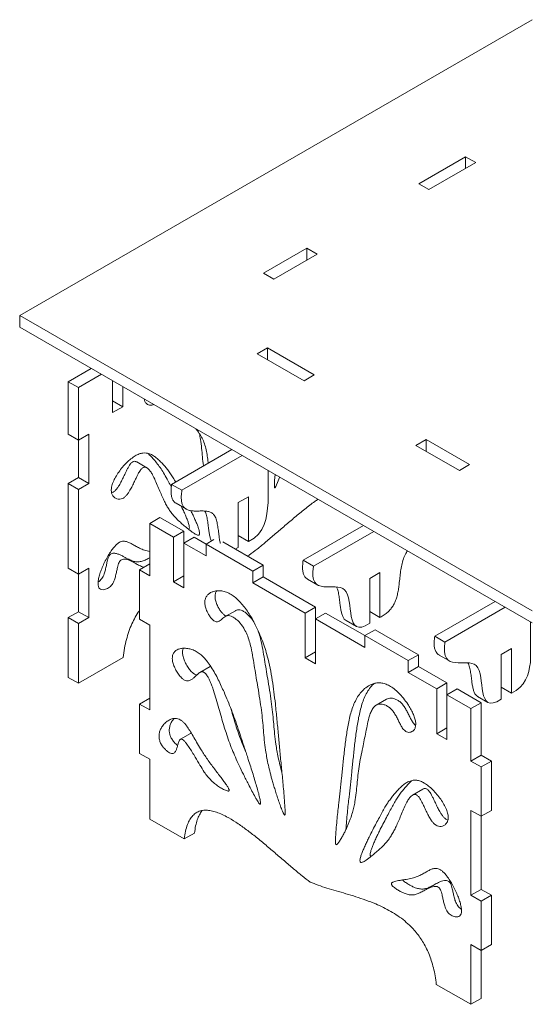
# Model space of a CAD drawing. Header units: millimetres. Extents: x -695 to 2327, y -684 to 1133.
# Tile 3 of 5: x 1479 to 1902, y -684 to 132. Entities that reach past the tile are written whole.
import ezdxf

# ---------------------------------------------------------------- set-up
doc = ezdxf.new("R2010")
doc.units = ezdxf.units.MM

msp = doc.modelspace()

# ---------------------------------------------------------------- linework, layer by layer
at = {"color": 7, "linetype": 'Continuous', "lineweight": 15}
for p, q in [((1903.17, 132.1), (1478.91, -112.82)), ((1847.93, 18.57), (1809.23, -3.77)), ((1856.42, 13.68), (1847.93, 18.57)), ((1847.93, 8.78), (1847.93, 18.57)), ((1817.72, -8.67), (1856.42, 13.68)), ((1809.23, -3.77), (1817.72, -8.67)), ((1716.57, -57.26), (1680.67, -77.99)), ((1689.15, -82.89), (1725.05, -62.16)), ((1725.05, -62.16), (1716.57, -57.26)), ((1716.57, -67.06), (1716.57, -57.26)), ((1680.67, -77.99), (1689.15, -82.89)), ((1478.91, -112.82), (1903.17, -357.74)), ((1478.91, -112.82), (1478.91, -122.62)), ((1478.91, -122.62), (1903.17, -367.54)), ((1684.05, -139.81), (1675.57, -144.71)), ((1675.57, -144.71), (1714.27, -167.05)), ((1722.75, -162.15), (1684.05, -139.81)), ((1684.05, -149.61), (1684.05, -139.81)), ((1538.09, -156.78), (1519.04, -167.79)), ((1527.52, -172.68), (1546.58, -161.68)), ((1714.27, -167.05), (1722.75, -162.15)), ((1519.04, -167.79), (1527.52, -172.68)), ((1519.04, -167.79), (1519.04, -211.24)), ((1555.81, -193.44), (1555.81, -167.01)), ((1527.52, -172.68), (1527.52, -216.14)), ((1564.29, -171.91), (1564.29, -188.54)), ((1564.29, -188.54), (1555.81, -183.64)), ((1564.29, -188.54), (1555.81, -193.44)), ((1519.04, -211.24), (1527.52, -216.14)), ((1527.52, -216.14), (1536.01, -211.24)), ((1536.01, -211.24), (1536.01, -252.07)), ((1527.52, -247.17), (1527.52, -216.14)), ((1815.42, -215.65), (1806.93, -220.54)), ((1851.32, -236.37), (1815.42, -215.65)), ((1815.42, -225.44), (1815.42, -215.65)), ((1604.67, -252.89), (1654.63, -224.06)), ((1806.93, -220.54), (1842.84, -241.27)), ((1584.21, -239.14), (1575.73, -234.24)), ((1613.16, -257.79), (1663.11, -228.96)), ((1842.84, -241.27), (1851.32, -236.37)), ((1684.64, -241.39), (1684.64, -267.79)), ((1689.9, -249.73), (1690.26, -244.63)), ((1519.04, -252.07), (1527.52, -247.17)), ((1527.52, -256.97), (1519.04, -252.07)), ((1519.04, -252.07), (1519.04, -322.4)), ((1527.52, -247.17), (1536.01, -252.07)), ((1536.01, -252.07), (1527.52, -256.97)), ((1527.52, -256.97), (1527.52, -327.3)), ((1613.16, -257.79), (1604.67, -252.89)), ((1608.39, -268.54), (1616.87, -273.44)), ((1668.26, -263.07), (1659.78, -267.96)), ((1659.78, -267.96), (1659.78, -305.05)), ((1668.26, -300.15), (1668.26, -263.07)), ((1594.98, -280.24), (1586.5, -285.14)), ((1586.5, -285.14), (1586.5, -328.6)), ((1586.5, -285.14), (1606.3, -296.57)), ((1614.78, -291.67), (1594.98, -280.24)), ((1614.78, -291.67), (1606.3, -296.57)), ((1614.78, -291.67), (1614.78, -301.47)), ((1713.57, -315.76), (1763.52, -286.92)), ((1722.05, -320.66), (1772.01, -291.82)), ((1606.3, -296.57), (1606.3, -333.65)), ((1614.78, -301.47), (1623.27, -296.57)), ((1614.78, -338.55), (1614.78, -301.47)), ((1614.78, -301.47), (1633.25, -312.13)), ((1633.25, -302.33), (1623.27, -296.57)), ((1639.74, -298.59), (1633.25, -302.33)), ((1680.44, -319.78), (1647, -300.47)), ((1668.26, -300.15), (1659.78, -295.25)), ((1633.25, -312.13), (1633.25, -302.33)), ((1633.25, -302.33), (1671.95, -324.67)), ((1659.78, -305.05), (1657.36, -306.45)), ((1668.94, -311.46), (1667.21, -312.14)), ((1722.05, -320.66), (1713.57, -315.76)), ((1519.04, -322.4), (1527.52, -327.3)), ((1527.52, -327.3), (1536.01, -322.4)), ((1536.01, -322.4), (1536.01, -363.23)), ((1578.01, -323.7), (1586.5, -318.8)), ((1578.01, -364.53), (1578.01, -323.7)), ((1586.5, -328.6), (1578.01, -323.7)), ((1671.95, -324.67), (1680.44, -319.78)), ((1671.95, -334.47), (1671.95, -324.67)), ((1680.44, -329.57), (1680.44, -319.78)), ((1777.16, -325.93), (1768.67, -330.83)), ((1777.16, -363.01), (1777.16, -325.93)), ((1527.52, -358.33), (1527.52, -327.3)), ((1614.78, -328.76), (1606.3, -333.65)), ((1606.3, -333.65), (1614.78, -338.55)), ((1671.95, -334.47), (1680.44, -329.57)), ((1723.68, -354.54), (1680.44, -329.57)), ((1717.28, -331.4), (1725.77, -336.3)), ((1768.67, -330.83), (1768.67, -367.91)), ((1671.95, -334.47), (1715.19, -359.43)), ((1822.46, -378.62), (1872.41, -349.78)), ((1519.04, -363.23), (1527.52, -358.33)), ((1527.52, -358.33), (1536.01, -363.23)), ((1657.41, -357.53), (1648.93, -362.42)), ((1723.68, -354.54), (1715.19, -359.43)), ((1723.68, -354.54), (1723.68, -364.33)), ((1777.16, -363.01), (1768.67, -358.11)), ((1830.95, -383.52), (1880.9, -354.68)), ((1527.52, -368.13), (1519.04, -363.23)), ((1519.04, -363.23), (1519.04, -412.75)), ((1536.01, -363.23), (1527.52, -368.13)), ((1586.5, -369.42), (1578.01, -364.53)), ((1715.19, -359.43), (1715.19, -396.52)), ((1723.68, -364.33), (1732.16, -359.43)), ((1723.68, -401.42), (1723.68, -364.33)), ((1723.68, -364.33), (1764.62, -387.97)), ((1764.62, -378.17), (1732.16, -359.43)), ((1749.1, -365.75), (1757.59, -370.65)), ((1901.65, -366.66), (1901.65, -400.37)), ((1527.52, -368.13), (1527.52, -417.65)), ((1586.5, -369.42), (1586.5, -439.76)), ((1773.1, -373.27), (1764.62, -378.17)), ((1809.01, -394), (1773.1, -373.27)), ((1764.62, -387.97), (1764.62, -378.17)), ((1764.62, -378.17), (1800.52, -398.89)), ((1830.95, -383.52), (1822.46, -378.62)), ((1886.05, -388.79), (1877.57, -393.69)), ((1886.05, -425.88), (1886.05, -388.79)), ((1527.52, -417.65), (1564.59, -396.25)), ((1723.68, -391.62), (1715.19, -396.52)), ((1715.19, -396.52), (1723.68, -401.42)), ((1800.52, -398.89), (1809.01, -394)), ((1800.52, -408.69), (1800.52, -398.89)), ((1809.01, -403.79), (1809.01, -394)), ((1826.18, -394.26), (1834.66, -399.16)), ((1877.57, -393.69), (1877.57, -430.78)), ((1636.61, -403.72), (1628.12, -408.62)), ((1800.52, -408.69), (1809.01, -403.79)), ((1832.57, -417.4), (1809.01, -403.79)), ((1519.04, -412.75), (1527.52, -417.65)), ((1800.52, -408.69), (1824.09, -422.3)), ((1832.57, -417.4), (1824.09, -422.3)), ((1824.09, -422.3), (1824.09, -459.38)), ((1832.57, -417.4), (1832.57, -427.2)), ((1832.57, -427.2), (1841.06, -422.3)), ((1860.86, -433.73), (1841.06, -422.3)), ((1886.05, -425.88), (1877.57, -420.98)), ((1578.01, -434.86), (1586.5, -429.96)), ((1782.57, -430.86), (1774.08, -435.76)), ((1832.57, -464.28), (1832.57, -427.2)), ((1832.57, -427.2), (1852.37, -438.63)), ((1858, -428.61), (1866.48, -433.51)), ((1578.01, -475.68), (1578.01, -434.86)), ((1586.5, -439.76), (1578.01, -434.86)), ((1852.37, -438.63), (1860.86, -433.73)), ((1852.37, -438.63), (1852.37, -482.08)), ((1860.86, -433.73), (1860.86, -477.18)), ((1832.57, -454.48), (1824.09, -459.38)), ((1620.4, -459.16), (1611.92, -464.05)), ((1620.44, -459.23), (1621.01, -459.01)), ((1824.09, -459.38), (1832.57, -464.28)), ((1586.5, -480.58), (1578.01, -475.68)), ((1586.5, -480.58), (1586.5, -530.1)), ((1860.86, -477.18), (1852.37, -482.08)), ((1860.86, -477.18), (1869.34, -482.08)), ((1852.37, -482.08), (1860.86, -486.98)), ((1869.34, -482.08), (1860.86, -486.98)), ((1860.86, -486.98), (1860.86, -527.81)), ((1869.34, -522.91), (1869.34, -482.08)), ((1812.65, -505.34), (1804.16, -510.24)), ((1586.5, -530.1), (1615.08, -546.61)), ((1852.37, -522.91), (1860.86, -527.81)), ((1852.37, -522.91), (1852.37, -593.24)), ((1860.86, -527.81), (1869.34, -522.91)), ((1860.86, -527.81), (1860.86, -588.34)), ((1615.08, -546.61), (1623.57, -541.71)), ((1860.86, -588.34), (1852.37, -593.24)), ((1852.37, -593.24), (1860.86, -598.14)), ((1860.86, -588.34), (1869.34, -593.24)), ((1869.34, -593.24), (1860.86, -598.14)), ((1869.34, -634.07), (1869.34, -593.24)), ((1860.86, -598.14), (1860.86, -638.97)), ((1852.37, -634.07), (1860.86, -638.97)), ((1852.37, -634.07), (1852.37, -683.59)), ((1860.86, -638.97), (1869.34, -634.07)), ((1860.86, -638.97), (1860.86, -678.69)), ((1823.78, -667.09), (1852.37, -683.59)), ((1852.37, -683.59), (1860.86, -678.69))]:
    msp.add_line(p, q, dxfattribs=at)
at = {"color": 7, "linetype": 'Continuous', "lineweight": 15, "flags": 128}
msp.add_lwpolyline([(1694.09, -246.84), (1693.94, -247.26), (1692.39, -251.4), (1691.6, -253.3), (1690.91, -254.71), (1690.47, -255.38), (1690.35, -255.52), (1690.23, -255.62), (1690.13, -255.67), (1690.02, -255.67), (1689.94, -255.6), (1689.86, -255.47), (1689.81, -255.27), (1689.71, -253.93), (1689.76, -251.97), (1689.9, -249.73), (1689.9, -249.73)], dxfattribs=at)
at = {"color": 7, "linetype": 'Continuous', "lineweight": 15}
for points, knots in [([(1589.66, -186.55), (1589.5, -186.66), (1588.72, -187.17), (1587.3, -187.3), (1585.56, -187.03), (1583.85, -186.05), (1582.37, -184.53), (1581.98, -182.79), (1581.81, -182.02)], [0, 0, 0, 0, 0.039975, 0.197644, 0.374337, 0.561506, 0.807164, 1, 1, 1, 1]), ([(1634.94, -235.42), (1634.87, -234.72), (1634.6, -232.28), (1634.08, -228.14), (1633.11, -223), (1631.64, -218.11), (1629.5, -213.59), (1627.1, -209.86), (1625.38, -207.69), (1624.63, -206.74)], [0, 0, 0, 0, 0.074389, 0.25715, 0.432777, 0.599089, 0.74217, 0.887826, 1, 1, 1, 1]), ([(1630.98, -237.71), (1630.96, -237.58), (1630.6, -235.13), (1630.22, -230.13), (1629.51, -222.81), (1628.68, -216.4), (1627.97, -212.49), (1627.69, -210.95)], [0, 0, 0, 0, 0.014811, 0.278931, 0.543249, 0.821208, 1, 1, 1, 1]), ([(1626.62, -294.97), (1626.26, -294.9), (1625.42, -294.72), (1624.17, -294.01), (1622.56, -293), (1620.72, -291.65), (1618.16, -289.65), (1615.21, -287.19), (1611.8, -284.25), (1608.61, -281.23), (1605.62, -277.95), (1603.15, -274.67), (1601.04, -271.34), (1599.16, -267.91), (1597.27, -264), (1595.33, -259.54), (1593.34, -254.63), (1591.24, -249.66), (1589.21, -245.41), (1587.27, -242.16), (1585.6, -240.11), (1584.01, -238.91), (1582.67, -238.55), (1581.53, -238.74), (1580.63, -239.2), (1579.72, -239.96), (1578.69, -241.2), (1577.59, -242.96), (1576.39, -245.22), (1575.01, -248.08), (1573.44, -251.44), (1571.66, -255.11), (1569.89, -258.33), (1568.16, -260.94), (1566.5, -262.9), (1564.69, -264.35), (1562.61, -265.17), (1560.39, -265.23), (1558.21, -264.46), (1556.39, -262.97), (1555.11, -260.88), (1554.58, -258.18), (1554.92, -254.82), (1556.17, -250.94), (1558.25, -246.72), (1560.93, -242.52), (1564.05, -238.49), (1567.44, -234.81), (1570.96, -231.64), (1574.44, -229.15), (1577.77, -227.53), (1580.85, -226.8), (1584.06, -226.8), (1587.3, -227.72), (1590.46, -229.55), (1593.28, -231.87), (1595.82, -234.36), (1598.16, -236.84), (1600.43, -239.49), (1602.67, -242.42), (1604.91, -245.74), (1606.69, -248.61), (1607.71, -250.4), (1608.03, -250.96)], [0, 0, 0, 0, 0.006329, 0.015209, 0.026131, 0.040867, 0.056724, 0.084862, 0.110309, 0.137741, 0.163378, 0.188646, 0.208642, 0.22993, 0.253159, 0.278968, 0.307392, 0.336656, 0.364672, 0.383492, 0.399829, 0.410611, 0.41959, 0.424092, 0.428414, 0.432878, 0.437841, 0.445606, 0.454674, 0.464776, 0.479215, 0.493905, 0.507983, 0.517778, 0.526867, 0.535594, 0.544652, 0.557748, 0.571793, 0.586087, 0.59985, 0.612623, 0.62498, 0.640312, 0.656757, 0.674305, 0.692601, 0.711133, 0.729345, 0.746732, 0.763043, 0.77872, 0.79426, 0.81624, 0.838535, 0.860704, 0.882, 0.902005, 0.921139, 0.943272, 0.965755, 0.989423, 1, 1, 1, 1]), ([(1604.46, -255.02), (1604.1, -254.34), (1602.93, -252.12), (1600.8, -248.21), (1598.1, -243.5), (1595.24, -239), (1592.27, -234.95), (1589.44, -231.67), (1587, -229.11), (1585.61, -227.82), (1585, -227.26)], [0, 0, 0, 0, 0.0652748, 0.2123836, 0.3790575, 0.530794, 0.6764277, 0.8249057, 0.9237203, 1, 1, 1, 1]), ([(1555.04, -259.81), (1555.44, -259.67), (1556.41, -259.33), (1558.02, -257.99), (1559.68, -256.05), (1561.41, -253.43), (1563.17, -250.22), (1564.96, -246.54), (1566.52, -243.19), (1567.91, -240.33), (1569.1, -238.07), (1570.21, -236.3), (1571.23, -235.07), (1572.14, -234.3), (1573.05, -233.84), (1574.09, -233.67), (1575, -233.83), (1575.52, -234.17), (1575.7, -234.29)], [0, 0, 0, 0, 0.044704, 0.110157, 0.178324, 0.251777, 0.357362, 0.467525, 0.575811, 0.651574, 0.719581, 0.777818, 0.815035, 0.848519, 0.880931, 0.914692, 0.971066, 1, 1, 1, 1]), ([(1608.4, -268.51), (1608.34, -268.49), (1607.4, -268.12), (1606.16, -266.76), (1604.86, -264.34), (1604.21, -261.31), (1604.09, -257.45), (1604.47, -254.49), (1604.67, -252.89)], [0, 0, 0, 0, 0.013334, 0.223174, 0.386853, 0.56459, 0.765797, 1, 1, 1, 1]), ([(1645.01, -301.61), (1644.99, -301.55), (1644.64, -300.5), (1644.27, -298.11), (1643.71, -294.28), (1643.22, -290), (1642.57, -285.57), (1641.59, -281.55), (1640.13, -278.36), (1637.99, -276.3), (1635.34, -275.29), (1632.32, -274.9), (1629.07, -274.88), (1625.73, -274.97), (1622.45, -274.94), (1619.37, -274.54), (1616.64, -273.5), (1614.62, -271.7), (1613.35, -269.22), (1612.69, -266.21), (1612.57, -262.35), (1612.95, -259.39), (1613.16, -257.79)], [0, 0, 0, 0, 0.002836, 0.050485, 0.100051, 0.163191, 0.225674, 0.285717, 0.342576, 0.391493, 0.44129, 0.493203, 0.547, 0.601681, 0.656016, 0.709009, 0.760412, 0.811366, 0.851112, 0.894271, 0.943129, 1, 1, 1, 1]), ([(1725.84, -265.17), (1724.94, -265.79), (1721.28, -268.32), (1714.88, -273.33), (1706.65, -280.05), (1698.51, -286.99), (1690.57, -293.86), (1682.95, -300.37), (1675.8, -306.34), (1671.16, -309.81), (1668.94, -311.46)], [0, 0, 0, 0, 0.046603, 0.189871, 0.335279, 0.480247, 0.622004, 0.757709, 0.884567, 1, 1, 1, 1]), ([(1618.64, -290), (1618.65, -290), (1618.71, -289.99), (1618.83, -289.91), (1618.98, -289.78), (1619.11, -289.6), (1619.21, -289.36), (1619.35, -288.83), (1619.33, -287.94), (1619.11, -286.65), (1618.6, -284.73), (1617.7, -282.17), (1616.39, -278.98), (1614.81, -275.45), (1613.55, -272.76), (1612.81, -271.27), (1612.68, -271.02)], [0, 0, 0, 0, 0.001494, 0.009341, 0.016251, 0.023818, 0.032061, 0.041713, 0.082118, 0.141508, 0.219067, 0.364996, 0.541155, 0.740629, 0.956356, 1, 1, 1, 1]), ([(1620.51, -274.59), (1621, -275.57), (1622.06, -277.72), (1623.59, -280.99), (1625.05, -284.28), (1626.26, -287.27), (1627.1, -289.69), (1627.6, -291.55), (1627.81, -292.84), (1627.83, -293.73), (1627.7, -294.26), (1627.6, -294.49), (1627.45, -294.7), (1627.26, -294.85), (1626.97, -294.97), (1626.76, -294.97), (1626.62, -294.97)], [0, 0, 0, 0, 0.15479, 0.337043, 0.505206, 0.653922, 0.777944, 0.848303, 0.902181, 0.938834, 0.94759, 0.955068, 0.961933, 0.970017, 0.979703, 1, 1, 1, 1]), ([(1637.65, -299.79), (1637.57, -299.65), (1637.01, -298.74), (1636.43, -296.49), (1635.75, -293.24), (1635.23, -289.38), (1634.74, -285.1), (1634.06, -280.7), (1633.32, -277.16), (1632.44, -275.52), (1632.14, -274.96)], [0, 0, 0, 0, 0.021928, 0.1448631, 0.2748252, 0.4100192, 0.5822347, 0.7526585, 0.9164298, 1, 1, 1, 1]), ([(1581.87, -321.47), (1581.66, -321.43), (1580.33, -321.19), (1578.05, -320.05), (1574.79, -318.33), (1571.73, -316.65), (1568.91, -315.44), (1566.73, -314.83), (1564.84, -314.74), (1563.33, -315.12), (1561.99, -316.13), (1561.03, -317.71), (1560.37, -319.6), (1559.73, -322.07), (1559.12, -325.06), (1558.39, -328.45), (1557.53, -331.47), (1556.5, -333.97), (1555.38, -335.9), (1553.96, -337.5), (1552.36, -338.7), (1550.69, -339.55), (1548.77, -340.11), (1546.77, -340.17), (1545, -339.36), (1543.98, -337.58), (1543.65, -335.01), (1543.98, -331.75), (1544.91, -327.92), (1546.32, -323.79), (1548.13, -319.45), (1550.28, -315.1), (1552.65, -310.93), (1555.01, -307.37), (1557.23, -304.52), (1559.26, -302.43), (1561.23, -300.98), (1563.1, -300.15), (1564.89, -299.86), (1566.96, -300.04), (1569.32, -300.86), (1572.02, -302.29), (1574.95, -304), (1578.35, -305.84), (1582.17, -307.46), (1585.09, -308.11), (1586.5, -308.43)], [0, 0, 0, 0, 0.006522, 0.040608, 0.079138, 0.121996, 0.149718, 0.174596, 0.191063, 0.204426, 0.214125, 0.224179, 0.23649, 0.251214, 0.273476, 0.296847, 0.319344, 0.333219, 0.346239, 0.359155, 0.372728, 0.387012, 0.401666, 0.423189, 0.442832, 0.461283, 0.480357, 0.503629, 0.529182, 0.556609, 0.585156, 0.615261, 0.644458, 0.671632, 0.692461, 0.710737, 0.727021, 0.742537, 0.758374, 0.775284, 0.803474, 0.835379, 0.870821, 0.909457, 0.956189, 1, 1, 1, 1]), ([(1543.89, -333.73), (1543.89, -333.73), (1544.43, -333.45), (1545.47, -332.58), (1546.9, -331.01), (1548.02, -329.07), (1549.05, -326.57), (1549.9, -323.55), (1550.63, -320.17), (1551.25, -317.17), (1551.88, -314.7), (1552.55, -312.82), (1553.5, -311.23), (1554.79, -310.26), (1556.18, -309.88), (1558.08, -309.89), (1560.28, -310.49), (1562.76, -311.55), (1565.69, -313.07), (1568.93, -314.89), (1572.31, -316.44), (1575.46, -317.11), (1578.57, -316.97), (1581.91, -315.99), (1584.6, -314.81), (1586.11, -313.91), (1586.5, -313.69)], [0, 0, 0, 0, 0.000313, 0.027907, 0.054163, 0.080632, 0.108837, 0.154572, 0.202084, 0.247339, 0.277272, 0.302299, 0.322739, 0.342456, 0.366855, 0.39644, 0.452284, 0.508539, 0.566571, 0.662275, 0.744784, 0.802302, 0.859662, 0.921608, 0.98001, 1, 1, 1, 1]), ([(1799.85, -307.89), (1799.57, -308.32), (1798.43, -310.05), (1796.83, -313.65), (1795.33, -318.52), (1794.37, -323.66), (1793.72, -328.85), (1793.22, -333.7), (1792.69, -338.16), (1792.05, -342.19), (1791.14, -346.12), (1789.84, -349.91), (1788.12, -353.34), (1786, -356.33), (1783.51, -358.91), (1780.5, -361.23), (1778.33, -362.39), (1777.16, -363.01)], [0, 0, 0, 0, 0.022601, 0.092327, 0.173373, 0.258958, 0.34802, 0.438019, 0.50867, 0.576587, 0.640832, 0.701409, 0.759926, 0.809822, 0.864093, 0.926337, 1, 1, 1, 1]), ([(1717.29, -331.38), (1717.24, -331.35), (1716.3, -330.98), (1715.06, -329.62), (1713.75, -327.2), (1713.1, -324.17), (1712.98, -320.31), (1713.36, -317.35), (1713.57, -315.76)], [0, 0, 0, 0, 0.013334, 0.223174, 0.386853, 0.56459, 0.765797, 1, 1, 1, 1]), ([(1768.67, -367.91), (1747.35, -382.03), (1764.39, -317), (1717.94, -347.36), (1722.05, -320.66)], [0, 0, 0, 0, 0.520998, 1, 1, 1, 1]), ([(1698.48, -520.83), (1698.29, -518.08), (1697.94, -512.85), (1697.32, -505.28), (1696.68, -498.27), (1696.03, -491.65), (1695.38, -485.26), (1694.73, -478.93), (1693.93, -470.65), (1693.01, -460.26), (1691.88, -447.65), (1690.68, -435.81), (1689.38, -424.9), (1688, -415.09), (1686.3, -405.25), (1684.3, -396.52), (1682.07, -388.91), (1679.82, -382.41), (1677.12, -375.76), (1673.97, -369.04), (1670.68, -363.02), (1667.42, -357.87), (1664.33, -353.63), (1661.02, -349.8), (1657.52, -346.49), (1653.83, -343.82), (1649.97, -341.94), (1646.06, -340.98), (1642.24, -340.88), (1638.99, -341.56), (1636.39, -342.79), (1634.45, -344.35), (1633, -346.39), (1632.15, -348.92), (1632.05, -351.98), (1632.84, -355.52), (1634.33, -358.89), (1636.06, -361.85), (1637.79, -364.16), (1639.47, -365.81), (1640.96, -366.63), (1642.17, -366.79), (1643.5, -366.47), (1644.89, -365.6), (1646.4, -364.32), (1647.97, -363), (1649.67, -361.93), (1651.63, -361.46), (1653.92, -361.96), (1656.35, -363.24), (1658.78, -365.11), (1661.04, -367.36), (1663.06, -369.87), (1665.19, -373.2), (1667.26, -377.5), (1669.07, -382.73), (1670.7, -389.12), (1672.05, -396.52), (1673.36, -404.79), (1674.72, -412.91), (1676.17, -421.54), (1677.64, -430.54), (1679.02, -439.79), (1680.01, -448.38), (1680.68, -456.5), (1681.38, -464.63), (1682.25, -471.91), (1683.31, -478.41), (1684.43, -484.12), (1685.87, -490.35), (1687.35, -495.99), (1688.76, -500.91), (1689.99, -504.98), (1691.35, -509.28), (1692.83, -513.76), (1694.36, -518.2), (1695.67, -521.76), (1696.7, -524.24), (1697.33, -525.58), (1697.77, -526.33), (1698.02, -526.62), (1698.14, -526.72), (1698.25, -526.78), (1698.36, -526.77), (1698.45, -526.7), (1698.52, -526.56), (1698.66, -526.04), (1698.68, -524.85), (1698.62, -522.99), (1698.53, -521.58), (1698.48, -520.83)], [0, 0, 0, 0, 0.019743, 0.03765, 0.054146, 0.069654, 0.084593, 0.099384, 0.114444, 0.143346, 0.173469, 0.204189, 0.227257, 0.25008, 0.272571, 0.294938, 0.309102, 0.323504, 0.338312, 0.353607, 0.36904, 0.379998, 0.390767, 0.401335, 0.411786, 0.422312, 0.433227, 0.444889, 0.457171, 0.469583, 0.478682, 0.487397, 0.49562, 0.503365, 0.51085, 0.518555, 0.526926, 0.533304, 0.539325, 0.544697, 0.548327, 0.551928, 0.555784, 0.562207, 0.569237, 0.576496, 0.583603, 0.590358, 0.596943, 0.604027, 0.611137, 0.618043, 0.624638, 0.631117, 0.642086, 0.653644, 0.665867, 0.685066, 0.704387, 0.72308, 0.741058, 0.763866, 0.785284, 0.805283, 0.824301, 0.843304, 0.863304, 0.875345, 0.888251, 0.90224, 0.917541, 0.926157, 0.935231, 0.944797, 0.954887, 0.965178, 0.974403, 0.978641, 0.981852, 0.983481, 0.98388, 0.984218, 0.984519, 0.984854, 0.985242, 0.985725, 0.986323, 0.989808, 0.994607, 1, 1, 1, 1]), ([(1641.92, -341.1), (1641.79, -341.28), (1641.21, -342.08), (1640.66, -344.05), (1640.53, -347.08), (1641.33, -350.62), (1642.81, -354), (1644.54, -356.95), (1646.28, -359.27), (1647.95, -360.89), (1649.27, -361.68), (1649.88, -361.73), (1650.1, -361.75)], [0, 0, 0, 0, 0.037887, 0.1739423, 0.3054284, 0.4407716, 0.5878169, 0.6998525, 0.8056168, 0.8999938, 0.9637572, 1, 1, 1, 1]), ([(1749.14, -365.7), (1748.6, -365.33), (1747.41, -364.51), (1746.22, -362.24), (1745.29, -359.39), (1744.65, -356.1), (1744.12, -352.24), (1743.63, -347.96), (1742.95, -343.56), (1742.22, -340.02), (1741.34, -338.38), (1741.04, -337.82)], [0, 0, 0, 0, 0.080325, 0.177771, 0.281118, 0.390373, 0.504025, 0.6488, 0.792069, 0.929746, 1, 1, 1, 1]), ([(1578.01, -357.51), (1578.01, -357.52), (1576.73, -359.19), (1574.57, -362.89), (1571.62, -368.62), (1569.17, -374.8), (1567.14, -381.49), (1565.54, -388.76), (1564.92, -393.66), (1564.59, -396.25)], [0, 0, 0, 0, 0.000557, 0.147173, 0.291373, 0.445089, 0.612066, 0.795915, 1, 1, 1, 1]), ([(1657.44, -357.58), (1657.7, -357.41), (1658.5, -356.9), (1660.12, -356.57), (1662.41, -357.05), (1664.84, -358.34), (1667.27, -360.21), (1669.52, -362.46), (1671.33, -364.68), (1672.27, -366.18), (1672.64, -366.77)], [0, 0, 0, 0, 0.066713, 0.20602, 0.341817, 0.487896, 0.634508, 0.776915, 0.912924, 1, 1, 1, 1]), ([(1675.83, -373.18), (1676.4, -374.7), (1677.65, -378.04), (1679.16, -384.22), (1680.54, -391.62), (1681.84, -399.89), (1683.21, -408.01), (1684.66, -416.64), (1686.13, -425.64), (1687.5, -434.89), (1688.5, -443.48), (1689.17, -451.6), (1689.86, -459.73), (1690.74, -467.01), (1691.8, -473.52), (1692.92, -479.22), (1694.31, -485.32), (1695.45, -489.55), (1696.03, -491.7)], [0, 0, 0, 0, 0.036994, 0.081747, 0.152039, 0.222779, 0.291221, 0.357046, 0.440552, 0.518972, 0.592195, 0.661824, 0.731401, 0.804627, 0.848716, 0.895968, 0.947188, 1, 1, 1, 1]), ([(1826.19, -394.24), (1826.13, -394.22), (1825.19, -393.85), (1823.95, -392.49), (1822.65, -390.06), (1822, -387.03), (1821.88, -383.18), (1822.26, -380.21), (1822.46, -378.62)], [0, 0, 0, 0, 0.013334, 0.223174, 0.386853, 0.56459, 0.765797, 1, 1, 1, 1]), ([(1677.11, -517.2), (1677.2, -517.31), (1677.37, -517.51), (1677.61, -517.73), (1677.8, -517.85), (1677.96, -517.89), (1678.09, -517.86), (1678.19, -517.74), (1678.33, -517.37), (1678.31, -516.45), (1678.09, -514.91), (1677.58, -512.39), (1676.68, -508.8), (1675.37, -504.1), (1673.79, -498.75), (1672.02, -492.96), (1670.11, -486.91), (1667.8, -479.71), (1665.21, -471.76), (1662.47, -463.39), (1659.78, -455.32), (1657.08, -447.5), (1654.22, -439.7), (1651.25, -432.22), (1648.42, -425.66), (1645.75, -419.82), (1643.31, -414.66), (1640.61, -409.41), (1637.59, -404.25), (1634.48, -399.81), (1631.35, -396.19), (1628.26, -393.36), (1624.93, -391.13), (1621.45, -389.6), (1617.94, -388.71), (1614.54, -388.48), (1611.42, -388.91), (1608.74, -390.01), (1606.66, -391.82), (1605.42, -394.27), (1605.07, -397.23), (1605.6, -400.54), (1606.88, -404.12), (1608.7, -407.7), (1610.88, -410.99), (1613.11, -413.5), (1615.19, -415.08), (1616.99, -415.73), (1618.65, -415.68), (1620.39, -415.07), (1622.15, -413.89), (1623.94, -412.27), (1625.5, -410.73), (1626.88, -409.46), (1628.08, -408.59), (1629.19, -408.1), (1630.21, -408.04), (1631.12, -408.33), (1632.03, -408.92), (1633.07, -409.95), (1634.24, -411.55), (1635.47, -413.75), (1636.76, -416.53), (1638.09, -419.87), (1639.8, -424.77), (1641.73, -431.02), (1643.82, -438.41), (1645.81, -445.61), (1647.75, -452.29), (1649.81, -458.92), (1652.05, -465.55), (1654.64, -472.36), (1657.45, -479.02), (1660.62, -485.9), (1664.24, -493.33), (1667.79, -500.41), (1671.03, -506.74), (1673.33, -511.07), (1675.05, -514.08), (1676.11, -515.85), (1676.81, -516.8), (1677.11, -517.2)], [0, 0, 0, 0, 0.001255, 0.00226, 0.00291, 0.003482, 0.004109, 0.004792, 0.005592, 0.008939, 0.01386, 0.020286, 0.032376, 0.046972, 0.063498, 0.081372, 0.100002, 0.118796, 0.14723, 0.172711, 0.195309, 0.220913, 0.244222, 0.266594, 0.289402, 0.304582, 0.320681, 0.337297, 0.353952, 0.370373, 0.382692, 0.395119, 0.408049, 0.421831, 0.436268, 0.450959, 0.465462, 0.479372, 0.492408, 0.504562, 0.514358, 0.524483, 0.535393, 0.546723, 0.557857, 0.568238, 0.575418, 0.582336, 0.589541, 0.597305, 0.608466, 0.62011, 0.631555, 0.639563, 0.646752, 0.652907, 0.656841, 0.66038, 0.663806, 0.667375, 0.673333, 0.680302, 0.688331, 0.699053, 0.710925, 0.733083, 0.756229, 0.77872, 0.799152, 0.817543, 0.83938, 0.85973, 0.879753, 0.900592, 0.923366, 0.949091, 0.966836, 0.982926, 0.990002, 0.995778, 1, 1, 1, 1]), ([(1614.51, -388.6), (1614.31, -388.95), (1613.76, -389.95), (1613.58, -392.36), (1614.08, -395.64), (1615.37, -399.22), (1617.18, -402.8), (1619.36, -406.09), (1621.6, -408.62), (1623.66, -410.14), (1624.94, -410.72), (1625.5, -410.71), (1625.54, -410.71)], [0, 0, 0, 0, 0.061692, 0.17911, 0.300472, 0.431247, 0.567056, 0.70051, 0.824943, 0.911006, 0.993931, 1, 1, 1, 1]), ([(1877.57, -430.78), (1856.25, -444.9), (1873.28, -379.87), (1826.84, -410.22), (1830.95, -383.52)], [0, 0, 0, 0, 0.520998, 1, 1, 1, 1]), ([(1636.61, -403.73), (1636.62, -403.72), (1636.74, -403.63), (1636.88, -403.59), (1637, -403.56)], [0, 0, 0, 0, 0.12982, 1, 1, 1, 1]), ([(1858.03, -428.56), (1857.49, -428.19), (1856.3, -427.37), (1855.11, -425.1), (1854.19, -422.25), (1853.55, -418.96), (1853.02, -415.11), (1852.53, -410.83), (1851.85, -406.42), (1851.11, -402.89), (1850.23, -401.24), (1849.93, -400.69)], [0, 0, 0, 0, 0.080325, 0.177771, 0.281118, 0.390373, 0.504025, 0.6488, 0.792069, 0.929746, 1, 1, 1, 1]), ([(1740.39, -545.02), (1740.34, -545.71), (1740.25, -547.02), (1740.19, -548.81), (1740.21, -550.03), (1740.35, -550.7), (1740.42, -550.92), (1740.51, -551.1), (1740.61, -551.23), (1740.73, -551.3), (1740.85, -551.34), (1741.09, -551.34), (1741.54, -551.1), (1742.17, -550.5), (1743.26, -549.12), (1744.66, -546.91), (1746.31, -543.98), (1747.9, -540.97), (1749.34, -538.02), (1750.62, -535.15), (1751.77, -532.37), (1753.03, -528.97), (1754.31, -524.97), (1755.51, -520.34), (1756.61, -514.91), (1757.49, -508.58), (1758.19, -501.25), (1758.85, -493.9), (1759.85, -486.46), (1761.23, -478.79), (1762.7, -471.49), (1764.15, -464.53), (1765.51, -457.99), (1766.82, -451.23), (1768.17, -445.39), (1769.8, -440.88), (1771.61, -437.74), (1773.68, -435.83), (1775.81, -434.97), (1777.83, -434.78), (1780.09, -435.14), (1782.52, -436.07), (1784.95, -437.6), (1787.24, -439.75), (1789.2, -442.48), (1790.9, -445.51), (1792.47, -448.64), (1793.98, -451.66), (1795.37, -454.15), (1796.7, -455.99), (1797.91, -457.24), (1799.4, -458.14), (1801.08, -458.43), (1802.81, -458.11), (1804.54, -457.16), (1806.03, -455.5), (1806.82, -452.87), (1806.72, -449.7), (1805.87, -446.19), (1804.42, -442.48), (1802.48, -438.67), (1799.88, -434.44), (1796.63, -430.01), (1792.81, -425.69), (1788.9, -422.14), (1785.04, -419.57), (1781.35, -417.97), (1777.84, -417.24), (1774.54, -417.25), (1771.45, -417.92), (1767.97, -419.4), (1764.36, -421.94), (1760.84, -425.64), (1757.92, -429.91), (1755.57, -434.64), (1753.69, -439.77), (1752.2, -445.23), (1750.63, -452.59), (1749.11, -461.97), (1747.67, -473.31), (1746.46, -484.71), (1745.37, -495.85), (1744.26, -506.52), (1743.2, -515.46), (1742.34, -523.11), (1741.65, -529.8), (1740.97, -537.13), (1740.59, -542.3), (1740.39, -545.02)], [0, 0, 0, 0, 0.005393, 0.010192, 0.013677, 0.014276, 0.014758, 0.015146, 0.015482, 0.015782, 0.01612, 0.016519, 0.018148, 0.021359, 0.025597, 0.035735, 0.046987, 0.057863, 0.068124, 0.077814, 0.086978, 0.09566, 0.110468, 0.124062, 0.136697, 0.156697, 0.1757, 0.194718, 0.214717, 0.236136, 0.258943, 0.276922, 0.295615, 0.314936, 0.334134, 0.346358, 0.357915, 0.368885, 0.375364, 0.381959, 0.388865, 0.395975, 0.403059, 0.409644, 0.416399, 0.423506, 0.430765, 0.437795, 0.444218, 0.448074, 0.451675, 0.455305, 0.460678, 0.466699, 0.473077, 0.481448, 0.489152, 0.496638, 0.504383, 0.512606, 0.521321, 0.530419, 0.542832, 0.555114, 0.566776, 0.577691, 0.588217, 0.598668, 0.609237, 0.620005, 0.630963, 0.648815, 0.666392, 0.683316, 0.699808, 0.716101, 0.732373, 0.748745, 0.779218, 0.810009, 0.84053, 0.870168, 0.898313, 0.925502, 0.942041, 0.959615, 0.978756, 1, 1, 1, 1]), ([(1772.31, -417.84), (1771.3, -418.82), (1769.12, -420.95), (1766.41, -425.02), (1764.05, -429.74), (1762.18, -434.87), (1760.68, -440.33), (1759.12, -447.69), (1757.6, -457.07), (1756.15, -468.41), (1754.94, -479.82), (1753.86, -490.95), (1752.75, -501.62), (1751.69, -510.56), (1750.83, -518.21), (1750.13, -524.9), (1749.5, -531.76), (1749.15, -536.46), (1748.98, -538.71)], [0, 0, 0, 0, 0.042203, 0.091338, 0.139216, 0.186519, 0.233757, 0.281288, 0.369759, 0.459147, 0.547756, 0.6338, 0.71551, 0.794445, 0.842459, 0.893479, 0.94905, 1, 1, 1, 1]), ([(1782.57, -430.87), (1782.58, -430.86), (1783.06, -430.44), (1784.33, -430.12), (1786.31, -429.87), (1788.58, -430.25), (1791, -431.17), (1793.43, -432.7), (1795.73, -434.85), (1797.69, -437.58), (1799.39, -440.61), (1800.95, -443.74), (1802.46, -446.76), (1803.86, -449.26), (1805.18, -451.07), (1806.08, -452.08), (1806.58, -452.38), (1806.67, -452.43)], [0, 0, 0, 0, 0.001746, 0.079174, 0.157993, 0.240519, 0.325482, 0.410137, 0.488832, 0.569562, 0.65449, 0.741235, 0.825249, 0.902007, 0.948083, 0.991115, 1, 1, 1, 1]), ([(1653.68, -438.44), (1653.91, -439.27), (1654.76, -442.33), (1656.24, -447.4), (1658.29, -454.02), (1660.53, -460.66), (1663.14, -467.46), (1664.95, -471.88), (1665.95, -474.07), (1665.96, -474.09)], [0, 0, 0, 0, 0.0702, 0.257881, 0.426812, 0.627397, 0.814331, 0.998251, 1, 1, 1, 1]), ([(1651.54, -506.94), (1651.67, -506.93), (1651.9, -506.92), (1652.16, -506.74), (1652.28, -506.44), (1652.26, -505.96), (1652.06, -505.31), (1651.66, -504.47), (1650.85, -503.03), (1649.43, -500.92), (1647.36, -498.07), (1644.9, -494.82), (1642.16, -491.25), (1638.33, -486.21), (1633.66, -479.87), (1629.08, -472.75), (1625.44, -466.57), (1622.52, -461.49), (1619.81, -456.94), (1617.46, -453.39), (1615.38, -450.81), (1613.59, -449.04), (1611.72, -447.71), (1609.76, -446.89), (1607.72, -446.64), (1605.24, -446.95), (1602.43, -448.08), (1599.52, -450.14), (1597.19, -452.71), (1595.51, -455.55), (1594.5, -458.41), (1594.14, -461.39), (1594.47, -464.4), (1595.49, -467.35), (1597.26, -470.21), (1599.26, -472.45), (1601.18, -474.11), (1602.86, -475.2), (1604.45, -475.84), (1605.87, -475.88), (1606.99, -475.24), (1608.02, -473.93), (1608.88, -471.9), (1609.61, -469.36), (1610.22, -467.08), (1610.86, -465.34), (1611.52, -464.22), (1612.48, -463.74), (1613.77, -464.26), (1615.16, -465.48), (1617.05, -467.68), (1619.26, -470.83), (1621.73, -474.74), (1624.67, -479.65), (1627.91, -485.21), (1631.29, -490.67), (1634.44, -494.97), (1637.55, -498.42), (1640.89, -501.31), (1644.32, -503.68), (1647.1, -505.31), (1649.18, -506.29), (1650.49, -506.81), (1651.22, -506.9), (1651.54, -506.94)], [0, 0, 0, 0, 0.002781, 0.00505, 0.007071, 0.009156, 0.012443, 0.016572, 0.021625, 0.034542, 0.050703, 0.069467, 0.09014, 0.112013, 0.155779, 0.196973, 0.225677, 0.25201, 0.275713, 0.296657, 0.309221, 0.320987, 0.332515, 0.344613, 0.358192, 0.373667, 0.399646, 0.4277, 0.456102, 0.477583, 0.497587, 0.515741, 0.529911, 0.54362, 0.558214, 0.574204, 0.585092, 0.595704, 0.605789, 0.615384, 0.625058, 0.635366, 0.652081, 0.669445, 0.685984, 0.696924, 0.70607, 0.71354, 0.720746, 0.729663, 0.740476, 0.760885, 0.781444, 0.802653, 0.83763, 0.867784, 0.888805, 0.909768, 0.932408, 0.953752, 0.975085, 0.985036, 0.993486, 1, 1, 1, 1]), ([(1606.74, -446.85), (1606.34, -447.27), (1605.27, -448.37), (1604.01, -450.66), (1602.98, -453.51), (1602.62, -456.5), (1602.95, -459.5), (1603.97, -462.45), (1605.75, -465.3), (1607.73, -467.57), (1609.11, -468.69), (1609.66, -469.15)], [0, 0, 0, 0, 0.093343, 0.24455, 0.38536, 0.513143, 0.612892, 0.709387, 0.812115, 0.924671, 1, 1, 1, 1]), ([(1761.76, -566.07), (1762.11, -565.99), (1762.96, -565.81), (1764.21, -565.1), (1765.81, -564.1), (1767.66, -562.75), (1770.21, -560.75), (1773.17, -558.28), (1776.57, -555.34), (1779.76, -552.33), (1782.75, -549.05), (1785.22, -545.77), (1787.33, -542.43), (1789.21, -539), (1791.1, -535.09), (1793.04, -530.64), (1795.04, -525.73), (1797.14, -520.75), (1799.17, -516.5), (1801.11, -513.26), (1802.77, -511.21), (1804.37, -510.01), (1805.7, -509.64), (1806.84, -509.84), (1807.75, -510.29), (1808.66, -511.06), (1809.68, -512.3), (1810.79, -514.06), (1811.99, -516.32), (1813.37, -519.18), (1814.93, -522.53), (1816.72, -526.21), (1818.48, -529.43), (1820.22, -532.04), (1821.88, -534), (1823.68, -535.44), (1825.76, -536.27), (1827.99, -536.33), (1830.17, -535.56), (1831.98, -534.07), (1833.27, -531.98), (1833.8, -529.27), (1833.45, -525.91), (1832.21, -522.03), (1830.13, -517.82), (1827.45, -513.62), (1824.33, -509.59), (1820.93, -505.9), (1817.42, -502.73), (1813.94, -500.24), (1810.61, -498.63), (1807.52, -497.89), (1804.31, -497.9), (1801.07, -498.82), (1797.91, -500.65), (1795.1, -502.96), (1792.56, -505.45), (1790.22, -507.93), (1787.95, -510.59), (1785.71, -513.52), (1783.46, -516.84), (1781.22, -520.48), (1778.94, -524.48), (1776.53, -528.92), (1773.93, -533.85), (1771.1, -539.25), (1768.56, -544.24), (1766.43, -548.58), (1764.79, -552.08), (1763.33, -555.37), (1762.12, -558.36), (1761.28, -560.78), (1760.78, -562.64), (1760.56, -563.93), (1760.54, -564.83), (1760.68, -565.36), (1760.78, -565.59), (1760.92, -565.79), (1761.11, -565.95), (1761.41, -566.07), (1761.62, -566.07), (1761.76, -566.07)], [0, 0, 0, 0, 0.005017, 0.012056, 0.020715, 0.032396, 0.044966, 0.067272, 0.087444, 0.10919, 0.129513, 0.149543, 0.165395, 0.18227, 0.200684, 0.221144, 0.243676, 0.266873, 0.289082, 0.304002, 0.316952, 0.325499, 0.332617, 0.336186, 0.339612, 0.343151, 0.347085, 0.353241, 0.360429, 0.368437, 0.379883, 0.391528, 0.402688, 0.410452, 0.417657, 0.424576, 0.431756, 0.442137, 0.453271, 0.464602, 0.475512, 0.485638, 0.495434, 0.507588, 0.520624, 0.534534, 0.549038, 0.563729, 0.578166, 0.591949, 0.604879, 0.617306, 0.629625, 0.647049, 0.664723, 0.682296, 0.699178, 0.715036, 0.730204, 0.74775, 0.765572, 0.784335, 0.804692, 0.826205, 0.85032, 0.877215, 0.905367, 0.922805, 0.939451, 0.954809, 0.968392, 0.979719, 0.986145, 0.991066, 0.994414, 0.995213, 0.995896, 0.996523, 0.997262, 0.998146, 1, 1, 1, 1]), ([(1803.34, -498.37), (1802.56, -499.11), (1800.96, -500.62), (1798.71, -503.04), (1796.43, -505.69), (1794.2, -508.62), (1791.94, -511.94), (1789.71, -515.58), (1787.43, -519.59), (1785.02, -524.02), (1782.41, -528.95), (1779.59, -534.35), (1777.05, -539.34), (1774.92, -543.68), (1773.27, -547.18), (1771.81, -550.47), (1770.61, -553.46), (1769.76, -555.89), (1769.26, -557.75), (1769.05, -559.03), (1769.03, -559.93), (1769.16, -560.46), (1769.26, -560.69), (1769.41, -560.89), (1769.58, -561.04), (1769.69, -561.08), (1769.74, -561.1)], [0, 0, 0, 0, 0.0488613, 0.0993579, 0.1476562, 0.2035261, 0.2602773, 0.3200208, 0.3848421, 0.4533474, 0.5301342, 0.615776, 0.7054165, 0.7609443, 0.8139479, 0.862854, 0.9061043, 0.9421731, 0.9626352, 0.9783042, 0.9889639, 0.9915104, 0.9936852, 0.9956817, 0.9980326, 1, 1, 1, 1]), ([(1812.68, -505.38), (1812.78, -505.3), (1813.28, -504.93), (1814.2, -504.75), (1815.33, -504.94), (1816.23, -505.39), (1817.15, -506.16), (1818.17, -507.4), (1819.27, -509.16), (1820.47, -511.42), (1821.86, -514.28), (1823.42, -517.64), (1825.2, -521.31), (1826.97, -524.53), (1828.7, -527.15), (1830.36, -529.09), (1831.97, -530.42), (1832.94, -530.77), (1833.34, -530.91)], [0, 0, 0, 0, 0.017874, 0.085221, 0.118986, 0.151401, 0.184888, 0.222108, 0.280351, 0.348365, 0.424135, 0.532431, 0.642604, 0.748199, 0.821659, 0.889832, 0.955291, 1, 1, 1, 1]), ([(1719.43, -582.3), (1717.23, -580.65), (1712.59, -577.19), (1705.46, -571.24), (1697.86, -564.74), (1689.94, -557.89), (1681.86, -551.01), (1673.75, -544.35), (1665.74, -538.17), (1657.87, -532.67), (1651.07, -528.57), (1645.36, -525.78), (1640.72, -524.02), (1636.32, -522.95), (1632.2, -522.65), (1628.4, -523.22), (1625.03, -524.71), (1622.12, -527.11), (1619.66, -530.44), (1617.63, -534.79), (1616.03, -540.21), (1615.41, -544.4), (1615.08, -546.61)], [0, 0, 0, 0, 0.053837, 0.112995, 0.176275, 0.242381, 0.309993, 0.376617, 0.442314, 0.506095, 0.567212, 0.606292, 0.644052, 0.680677, 0.716545, 0.752246, 0.788591, 0.824337, 0.862442, 0.903834, 0.949409, 1, 1, 1, 1]), ([(1623.57, -541.71), (1623.86, -539.69), (1624.42, -535.85), (1625.81, -530.8), (1627.6, -526.69), (1629.01, -524.16), (1629.97, -523.21), (1630.05, -523.13)], [0, 0, 0, 0, 0.2790046, 0.5326678, 0.764713, 0.9791281, 1, 1, 1, 1]), ([(1787.32, -585.33), (1787.67, -585.68), (1788.47, -586.5), (1790.25, -587.81), (1792.56, -589.3), (1795.27, -590.75), (1798.22, -592.07), (1801.32, -592.96), (1804.43, -593.1), (1807.37, -592.48), (1810.34, -591.19), (1813.58, -589.42), (1816.65, -587.75), (1819.47, -586.54), (1821.64, -585.93), (1823.53, -585.84), (1825.05, -586.21), (1826.39, -587.23), (1827.35, -588.81), (1828.01, -590.7), (1828.65, -593.17), (1829.26, -596.16), (1829.99, -599.54), (1830.85, -602.56), (1831.87, -605.06), (1833, -607), (1834.42, -608.6), (1836.01, -609.8), (1837.69, -610.64), (1839.61, -611.2), (1841.61, -611.27), (1843.38, -610.46), (1844.4, -608.68), (1844.72, -606.11), (1844.39, -602.84), (1843.47, -599.02), (1842.06, -594.88), (1840.24, -590.55), (1838.1, -586.2), (1835.72, -582.03), (1833.37, -578.47), (1831.15, -575.62), (1829.11, -573.52), (1827.15, -572.07), (1825.28, -571.24), (1823.49, -570.95), (1821.41, -571.13), (1819.05, -571.96), (1816.35, -573.38), (1813.43, -575.1), (1810.03, -576.94), (1806.02, -578.61), (1801.35, -579.72), (1797.18, -580.39), (1793.83, -580.9), (1791.42, -581.3), (1789.4, -581.76), (1788.01, -582.23), (1787.21, -582.72), (1786.81, -583.1), (1786.61, -583.52), (1786.59, -583.97), (1786.71, -584.41), (1786.96, -584.88), (1787.2, -585.17), (1787.32, -585.33)], [0, 0, 0, 0, 0.007038, 0.016257, 0.033817, 0.050941, 0.067591, 0.09023, 0.111192, 0.132212, 0.157536, 0.186161, 0.218002, 0.238597, 0.25708, 0.269313, 0.279241, 0.286446, 0.293916, 0.303062, 0.314001, 0.33054, 0.347903, 0.364617, 0.374925, 0.384598, 0.394194, 0.404278, 0.414889, 0.425777, 0.441766, 0.45636, 0.470068, 0.484238, 0.501528, 0.520512, 0.540888, 0.562096, 0.584462, 0.606153, 0.626341, 0.641816, 0.655394, 0.667491, 0.679019, 0.690785, 0.703348, 0.724291, 0.747994, 0.774325, 0.803028, 0.837747, 0.874692, 0.911389, 0.931596, 0.949925, 0.96572, 0.978376, 0.983429, 0.987557, 0.990844, 0.992929, 0.99495, 0.997219, 1, 1, 1, 1]), ([(1823.78, -667.09), (1823.49, -664.73), (1822.93, -660.24), (1821.54, -653.59), (1819.79, -647.42), (1817.68, -641.68), (1815.25, -636.39), (1812.54, -631.54), (1809.56, -627.1), (1806.33, -623.02), (1802.37, -618.73), (1797.58, -614.38), (1791.95, -610.17), (1786.03, -606.48), (1779.89, -603.24), (1772.98, -600.11), (1765.37, -597.18), (1757.15, -594.43), (1749, -591.96), (1741.06, -589.66), (1733.45, -587.39), (1726.29, -585.1), (1721.65, -583.2), (1719.43, -582.3)], [0, 0, 0, 0, 0.046116, 0.088044, 0.126398, 0.161839, 0.195054, 0.22618, 0.256449, 0.286419, 0.316548, 0.360519, 0.406164, 0.45374, 0.503214, 0.554338, 0.621309, 0.689279, 0.757043, 0.823307, 0.886742, 0.946041, 1, 1, 1, 1]), ([(1795.81, -580.43), (1796.16, -580.78), (1796.96, -581.6), (1798.74, -582.91), (1801.04, -584.4), (1803.75, -585.85), (1806.71, -587.17), (1809.81, -588.06), (1812.92, -588.2), (1815.85, -587.58), (1818.83, -586.29), (1822.07, -584.52), (1825.14, -582.85), (1827.95, -581.64), (1830.13, -581.03), (1832.02, -580.94), (1833.53, -581.32), (1834.87, -582.33), (1835.83, -583.91), (1836.49, -585.8), (1837.13, -588.27), (1837.74, -591.26), (1838.48, -594.64), (1839.33, -597.67), (1840.36, -600.16), (1841.48, -602.11), (1842.9, -603.67), (1843.95, -604.55), (1844.49, -604.82), (1844.49, -604.82)], [0, 0, 0, 0, 0.017404, 0.040201, 0.083623, 0.125968, 0.167143, 0.223125, 0.274961, 0.326941, 0.389563, 0.460348, 0.539085, 0.590014, 0.635719, 0.665971, 0.69052, 0.708339, 0.72681, 0.749427, 0.776477, 0.817375, 0.860312, 0.901643, 0.927132, 0.951052, 0.97478, 0.999717, 1, 1, 1, 1])]:
    msp.add_open_spline(points, degree=3, knots=knots, dxfattribs=at)
for points in [[(1684.64, -267.79), (1683.25, -280.63), (1682.3, -293.24), (1668.26, -300.15)], [(1901.65, -400.37), (1900.28, -410.7), (1897.57, -420.2), (1886.05, -425.88)]]:
    msp.add_open_spline(points, degree=3, dxfattribs=at)

doc.saveas('drawing.dxf')
